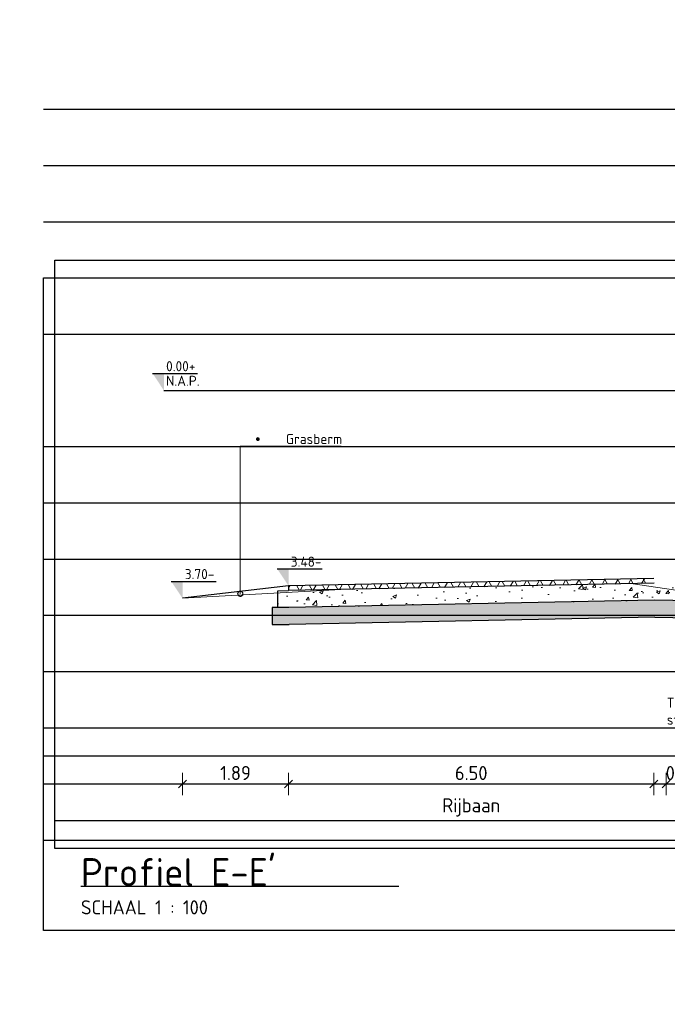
# Model space of a CAD drawing. Header units: millimetres. Extents: x 115999 to 116291, y 477119 to 477297.
# Tile 35 of 45: x 116245 to 116256, y 477201 to 477219. Entities that reach past the tile are written whole.
import ezdxf
from ezdxf import colors
from ezdxf.entities.mleader import LeaderData, LeaderLine
from ezdxf.math import Vec2, Vec3

# ---------------------------------------------------------------- set-up
doc = ezdxf.new("R2010")
doc.units = ezdxf.units.MM
doc.linetypes.add('AL-NAP_LIJN', pattern=[15.25, 12, -1.5, 0.25, -1.5])
doc.layers.get('Defpoints').update_dxf_attribs({"lineweight": 25})
for name, color, linetype, lineweight in [('B-WE-GW-MAAIVELD-GD', 93, 'Continuous', 18), ('N-WE-VH-VERHARDING_ASFALT-AD', 252, 'Continuous', 18), ('N-WE-VH-VERHARDING_FUNDERING-AD', 252, 'Continuous', 18), ('X-XX-AL-AANPIJLING-M', 7, 'Continuous', 18), ('X-XX-AL-DETAIL1-GD', 7, 'Continuous', 25), ('X-XX-AL-NAP-GD', 7, 'AL-NAP_LIJN', 25), ('X-XX-AL-PEILMAAT-SD', 7, 'Continuous', 25), ('X-XX-AL-VERWIJZING-S', 7, 'Continuous', 25), ('X-XX-AL-VERWIJZING-T18', 7, 'Continuous', 18)]:
    doc.layers.add(name, color=color, linetype=linetype, lineweight=lineweight)
doc.layers.add('X-XX-AL-HULPLIJN-G', color=205, linetype='Continuous', lineweight=18, plot=False)
doc.layers.add('X-XX-AL-HULPLIJN-GD', color=205, linetype='Continuous', lineweight=25, plot=False)
doc.styles.add('NLCS-ISO', font='txt')
doc.styles.add('NLCS-ISO-ANNOTATIEF-T18', font='txt', dxfattribs={"height": 1.8})
doc.styles.add('NLCS-ISO-ANNOTATIEF-T25', font='txt', dxfattribs={"height": 2.5})
doc.dimstyles.new('NLCS-ANNOTATIEF-T25-SCHRAP_L2_H1', dxfattribs={"dimtxt": 2.5, "dimasz": 1.4, "dimexe": 2, "dimexo": 2, "dimgap": 0.7, "dimtad": 1, "dimzin": 0, "dimdsep": 46, "dimtxsty": 'NLCS-ISO-ANNOTATIEF-T25', "dimblk": 'OBLIQUE', "dimcen": 0, "dimdle": 2, "dimclrd": 256, "dimclre": 256, "dimclrt": 256, "dimadec": 1, "dimazin": 0, "dimtfac": 1, "dimtdec": 3, "dimtofl": 0, "dimtmove": 0, "dimatfit": 3, "dimldrblk": 'OBLIQUE', "dimfxl": 2, "dimfxlon": 1, "dimtfillclr": 256, "dimtolj": 1, "dimtzin": 0, "dimlwd": -1, "dimlwe": -1, "dimarcsym": 0})

# ---------------------------------------------------------------- blocks, each defined once
blk = doc.blocks.new('SAL-VERWIJZING_ONDERSCHRIFT-SO')
at = {"linetype": 'Continuous', "style": 'NLCS-ISO'}
blk.add_text('SCHAAL 1 :', height=2.5, dxfattribs=at).set_placement((0, -3.75))
at = {"style": 'NLCS-ISO'}
for tag, p, height in [('OMSCHRIJVING', (0, 1.25), 5), ('SCHAAL', (18.15, -3.75), 2.5)]:
    blk.add_attdef(tag, p, '', height=height, dxfattribs=at)
blk = doc.blocks.new('SAL-PEILMAAT_INFRACAD_R01-SOD')
blk.add_line((-2, 3), (6, 3))
blk.add_solid([(-2, 3), (0, 3), (0, 0)])
at = {"style": 'NLCS-ISO'}
for tag, p in [('...', (0.4, 3.4)), ('REF', (0.4, 0.8))]:
    blk.add_attdef(tag, p, '', height=1.8, dxfattribs=at)
blk = doc.blocks.new('SAL-PEILMAAT_INFRACAD_H01-SOD')
blk.add_line((-2, 3), (6, 3))
blk.add_solid([(-2, 3), (0, 3), (0, 0)])
at = {"style": 'NLCS-ISO'}
blk.add_attdef('...', (0.4, 3.4), '', height=1.8, dxfattribs=at)
blk = doc.blocks.new('_DotSmall')
at = {"color": 0, "linetype": 'ByBlock', "const_width": 0.5}
blk.add_lwpolyline([(-0.0625, 0, 1), (0.0625, 0, 1)], format="xyb", close=True, dxfattribs=at)
blk = doc.blocks.new('_Oblique')
at = {"color": 0, "linetype": 'ByBlock', "lineweight": -2}
blk.add_line((-0.5, -0.5), (0.5, 0.5), dxfattribs=at)
blk = doc.blocks.new('*D103')
at = {"layer": 'Defpoints', "color": 0, "transparency": 16777216}
for p in [(116249.453, 477208.597), (116247.567, 477208.376), (116249.453, 477205.073)]:
    blk.add_point(p, dxfattribs=at)
at = {"layer": 'X-XX-AL-AANPIJLING-M', "transparency": 16777216}
for p, q in [((116247.567, 477205.273), (116247.567, 477204.873)), ((116249.453, 477205.273), (116249.453, 477204.873)), ((116247.367, 477205.073), (116249.653, 477205.073))]:
    blk.add_line(p, q, dxfattribs=at)
at = {"layer": 'X-XX-AL-AANPIJLING-M', "transparency": 16777216, "xscale": 0.14, "yscale": 0.14, "zscale": 0.14, "rotation": 180}
blk.add_blockref('_Oblique', (116247.567, 477205.073), dxfattribs=at)
at = {"layer": 'X-XX-AL-AANPIJLING-M', "transparency": 16777216, "xscale": 0.14, "yscale": 0.14, "zscale": 0.14}
blk.add_blockref('_Oblique', (116249.453, 477205.073), dxfattribs=at)
at = {"layer": 'X-XX-AL-AANPIJLING-M', "transparency": 16777216, "insert": (116248.51, 477205.268), "char_height": 0.25, "attachment_point": 5, "style": 'NLCS-ISO-ANNOTATIEF-T25'}
blk.add_mtext('\\A1;1.89', dxfattribs=at)
blk = doc.blocks.new('*D104')
at = {"layer": 'Defpoints', "color": 0, "transparency": 16777216}
for p in [(116255.953, 477208.727), (116249.453, 477208.597), (116255.953, 477205.073)]:
    blk.add_point(p, dxfattribs=at)
at = {"layer": 'X-XX-AL-AANPIJLING-M', "transparency": 16777216}
for p, q in [((116249.453, 477205.273), (116249.453, 477204.873)), ((116255.953, 477205.273), (116255.953, 477204.873)), ((116249.253, 477205.073), (116256.153, 477205.073))]:
    blk.add_line(p, q, dxfattribs=at)
at = {"layer": 'X-XX-AL-AANPIJLING-M', "transparency": 16777216, "xscale": 0.14, "yscale": 0.14, "zscale": 0.14, "rotation": 180}
blk.add_blockref('_Oblique', (116249.453, 477205.073), dxfattribs=at)
at = {"layer": 'X-XX-AL-AANPIJLING-M', "transparency": 16777216, "xscale": 0.14, "yscale": 0.14, "zscale": 0.14}
blk.add_blockref('_Oblique', (116255.953, 477205.073), dxfattribs=at)
at = {"layer": 'X-XX-AL-AANPIJLING-M', "transparency": 16777216, "insert": (116252.703, 477205.268), "char_height": 0.25, "attachment_point": 5, "style": 'NLCS-ISO-ANNOTATIEF-T25'}
blk.add_mtext('\\A1;6.50', dxfattribs=at)
blk = doc.blocks.new('*D105')
at = {"layer": 'Defpoints', "color": 0, "transparency": 16777216}
for p in [(116256.173, 477208.836), (116256.733, 477208.818), (116256.733, 477205.073)]:
    blk.add_point(p, dxfattribs=at)
at = {"layer": 'X-XX-AL-AANPIJLING-M', "transparency": 16777216}
for p, q in [((116256.173, 477205.273), (116256.173, 477204.873)), ((116256.733, 477205.273), (116256.733, 477204.873)), ((116255.973, 477205.073), (116256.933, 477205.073))]:
    blk.add_line(p, q, dxfattribs=at)
at = {"layer": 'X-XX-AL-AANPIJLING-M', "transparency": 16777216, "xscale": 0.14, "yscale": 0.14, "zscale": 0.14, "rotation": 180}
blk.add_blockref('_Oblique', (116256.173, 477205.073), dxfattribs=at)
at = {"layer": 'X-XX-AL-AANPIJLING-M', "transparency": 16777216, "xscale": 0.14, "yscale": 0.14, "zscale": 0.14}
blk.add_blockref('_Oblique', (116256.733, 477205.073), dxfattribs=at)
at = {"layer": 'X-XX-AL-AANPIJLING-M', "transparency": 16777216, "insert": (116256.453, 477205.268), "char_height": 0.25, "attachment_point": 5, "style": 'NLCS-ISO-ANNOTATIEF-T25'}
blk.add_mtext('\\A1;0.56', dxfattribs=at)
blk = doc.blocks.new('*D116')
at = {"layer": 'Defpoints', "color": 0, "transparency": 16777216}
for p in [(116249.453, 477207.006), (116255.953, 477207.136), (116255.953, 477204.424)]:
    blk.add_point(p, dxfattribs=at)
at = {"layer": 'X-XX-AL-AANPIJLING-M', "transparency": 16777216, "insert": (116252.703, 477204.656), "char_height": 0.25, "attachment_point": 5, "style": 'NLCS-ISO-ANNOTATIEF-T25'}
blk.add_mtext('\\A1;Rijbaan', dxfattribs=at)
blk = doc.blocks.new('_None')

msp = doc.modelspace()

# ---------------------------------------------------------------- hatches: boundary and pattern name
at = {"layer": 'N-WE-VH-VERHARDING_ASFALT-AD'}
h = msp.add_hatch(dxfattribs=at)
h.set_pattern_fill('AVH-ASFALT', color=256, scale=0.2, pattern_type=2)
h.set_pattern_definition([(60, (116248.03668, 477182.90578), (-0.1732051, 0.1), []), (120, (116248.03668, 477182.90578), (-0.1732051, -0.1), [])])
h.paths.add_polyline_path([(116255.953, 477208.727), (116249.453, 477208.597), (116249.455, 477208.512), (116255.953, 477208.642)])
at = {"layer": 'N-WE-VH-VERHARDING_FUNDERING-AD'}
h = msp.add_hatch(dxfattribs=at)
h.set_pattern_fill('AVH-FUNDERING_GRANULAAT_MENG_01', color=256, scale=0.091, pattern_type=2)
h.set_pattern_definition([(50, (116248.0367, 477182.9058), (0.652707, -0.057104), [0.06825, -0.75075]), (355, (116248.0367, 477182.9058), (-0.126264, 0.684495), [0.0546, -0.6006]), (100.4514, (116248.0911, 477182.901), (0.526444, 0.62739), [0.058004, -0.63804]), (46.1842, (116248.0367, 477183.0878), (0.97119, -0.150622), [0.102375, -1.126125]), (96.6356, (116248.1176, 477183.0752), (0.850543, 0.886447), [0.087005, -0.95706]), (351.184, (116248.0367, 477183.0878), (0.850542, 0.886448), [0.0819, -0.9009]), (21, (116248.1277, 477183.0423), (0.543185, -0.366383), [0.06825, -0.75075]), (326, (116248.1277, 477183.0423), (0.221417, 0.659887), [0.0546, -0.6006]), (71.4514, (116248.17295, 477183.01175), (0.764603, 0.293503), [0.058004, -0.63804]), (37.5, (116248.03668, 477182.90578), (0.0110655, 0.3029334), [0, -0.59332, 0, -0.6097, 0, -0.602875]), (7.5, (116248.03668, 477182.90578), (0.2393933, 0.3589147), [0, -0.34762, 0, -0.57967, 0, -0.229775]), (327.5, (116247.83375, 477182.90578), (0.4857784, -0.020525), [0, -0.2275, 0, -0.7098, 0, -0.94185]), (317.5, (116247.74275, 477182.9058), (0.5306994, 0.0910955), [0, -0.29575, 0, -0.47138, 0, -0.66885])])
h.paths.add_polyline_path([(116260.145, 477208.567), (116259.953, 477208.567), (116259.951, 477208.562), (116256.953, 477208.622), (116256.953, 477208.567), (116256.733, 477208.567), (116256.173, 477208.587), (116255.953, 477208.587), (116255.953, 477208.642), (116249.455, 477208.512), (116249.261, 477208.508), (116249.261, 477208.212), (116249.461, 477208.212), (116255.961, 477208.342), (116256.945, 477208.322), (116259.945, 477208.262), (116260.145, 477208.262)])
h = msp.add_hatch(dxfattribs=at)
h.set_pattern_fill('AVH-FUNDERING_ZAND', color=256, scale=0.091, pattern_type=2)
h.set_pattern_definition([(37.5, (116248.03668, 477182.90578), (-0.0057324, 0.17534096), [0, -0.13832, 0, -0.1547, 0, -0.147875]), (7.5, (116248.03668, 477182.90578), (0.1610497, 0.2568153), [0, -0.07462, 0, -0.12467, 0, -0.047775]), (327.5, (116247.92475, 477182.90578), (0.2833869, 0.000515), [0, -0.0455, 0, -0.1638, 0, -0.21385]), (317.5, (116247.92475, 477182.90578), (0.2735575, 0.0798685), [0, -0.02275, 0, -0.10738, 0, -0.12285])])
h.paths.add_polyline_path([(116260.239, 477208.262), (116260.145, 477208.262), (116259.945, 477208.262), (116256.945, 477208.322), (116255.961, 477208.342), (116249.461, 477208.212), (116249.261, 477208.212), (116249.161, 477208.212), (116249.161, 477207.912), (116249.467, 477207.912), (116255.967, 477208.042), (116256.939, 477208.022), (116259.939, 477207.962), (116260.239, 477207.962)])

# ---------------------------------------------------------------- linework, layer by layer
at = {"layer": 'B-WE-GW-MAAIVELD-GD', "color": 93, "linetype": 'Continuous', "lineweight": 18}
for p, q in [((116247.567, 477208.376), (116250.602, 477208.546)), ((116255.586, 477208.631), (116258.212, 477208.244))]:
    msp.add_line(p, q, dxfattribs=at)
at = {"layer": 'X-XX-AL-DETAIL1-GD', "flags": 128}
for points in [[(116255.953, 477208.727), (116249.453, 477208.597)], [(116249.453, 477208.597), (116247.567, 477208.376)], [(116249.453, 477208.597), (116249.455, 477208.512)], [(116255.955, 477208.642), (116249.455, 477208.512)], [(116249.461, 477208.212), (116249.261, 477208.212), (116249.261, 477208.508), (116249.455, 477208.512)], [(116249.261, 477208.212), (116249.161, 477208.212), (116249.161, 477207.912), (116249.467, 477207.912)], [(116255.961, 477208.342), (116249.461, 477208.212)], [(116256.945, 477208.322), (116255.961, 477208.342)], [(116255.967, 477208.042), (116249.467, 477207.912)], [(116255.967, 477208.042), (116256.939, 477208.022)], [(116245.294, 477204.424), (116279.401, 477204.424)], [(116245.759, 477203.254), (116251.416, 477203.254)]]:
    msp.add_lwpolyline(points, dxfattribs=at)
at = {"layer": 'X-XX-AL-HULPLIJN-G'}
msp.add_circle((116258.517, 477215.648), 32.004, dxfattribs=at)
at = {"layer": 'X-XX-AL-HULPLIJN-GD'}
for p, q in [((116245.094, 477217.073), (116274.719, 477217.073)), ((116245.094, 477216.073), (116274.719, 477216.073)), ((116245.094, 477215.073), (116274.719, 477215.073)), ((116245.094, 477213.073), (116274.719, 477213.073)), ((116245.094, 477211.073), (116274.719, 477211.073)), ((116245.094, 477210.073), (116274.719, 477210.073)), ((116245.094, 477209.073), (116274.719, 477209.073)), ((116245.094, 477208.073), (116274.719, 477208.073)), ((116245.094, 477207.073), (116274.719, 477207.073)), ((116245.094, 477206.073), (116274.719, 477206.073)), ((116245.094, 477205.573), (116274.719, 477205.573)), ((116245.094, 477205.073), (116274.719, 477205.073)), ((116245.094, 477205.073), (116274.719, 477205.073)), ((116245.094, 477204.073), (116274.719, 477204.073))]:
    msp.add_line(p, q, dxfattribs=at)
for points in [[(116245.294, 477214.388), (116274.519, 477214.388), (116274.519, 477203.924), (116245.294, 477203.924)], [(116245.094, 477214.073), (116274.719, 477214.073), (116274.719, 477202.468), (116245.094, 477202.468)]]:
    msp.add_lwpolyline(points, close=True, dxfattribs=at)
at = {"layer": 'X-XX-AL-NAP-GD'}
msp.add_line((116247.235, 477212.073), (116275.36, 477212.073), dxfattribs=at)

# ---------------------------------------------------------------- block references
at = {"layer": 'X-XX-AL-PEILMAAT-SD', "xscale": 0.1, "yscale": 0.1, "zscale": 0.1}
for name, p, values in [('SAL-PEILMAAT_INFRACAD_R01-SOD', (116247.235, 477212.073), {'...': '0.00+', 'REF': 'N.A.P.'}), ('SAL-PEILMAAT_INFRACAD_H01-SOD', (116249.453, 477208.597), {'...': '3.48-'}), ('SAL-PEILMAAT_INFRACAD_H01-SOD', (116247.567, 477208.376), {'...': '3.70-'})]:
    msp.add_blockref(name, p, dxfattribs=at).add_auto_attribs(values)
at = {"layer": 'X-XX-AL-VERWIJZING-S', "xscale": 0.1, "yscale": 0.1, "zscale": 0.1}
msp.add_blockref('SAL-VERWIJZING_ONDERSCHRIFT-SO', (116245.759, 477203.129), dxfattribs=at).add_auto_attribs({'OMSCHRIJVING': "Profiel E-E'", 'SCHAAL': '100'})

# ---------------------------------------------------------------- dimensions: what is measured, and where the dimension line sits
at = {"layer": 'X-XX-AL-AANPIJLING-M'}
for base, p1, p2, picture, middle in [((116255.953, 477205.073), (116249.453, 477208.597), (116255.953, 477208.727), '*D104', (116252.703, 477205.268)), ((116249.453, 477205.073), (116247.567, 477208.376), (116249.453, 477208.597), '*D103', (116248.51, 477205.268))]:
    dim = msp.add_linear_dim(base=base, p1=p1, p2=p2, dimstyle='NLCS-ANNOTATIEF-T25-SCHRAP_L2_H1', dxfattribs=at)
    dim.commit()
    dim.dimension.update_dxf_attribs({"geometry": picture, "text_midpoint": middle})
dim = msp.add_linear_dim(base=(116256.733, 477205.073), p1=(116256.173, 477208.836), p2=(116256.733, 477208.818), dimstyle='NLCS-ANNOTATIEF-T25-SCHRAP_L2_H1', dxfattribs=at)
dim.commit()
dim.dimension.update_dxf_attribs({"geometry": '*D105', "text_midpoint": (116256.453, 477205.073), "dimtype": 160})
dim = msp.add_linear_dim(base=(116255.953, 477204.424), p1=(116249.453, 477207.006), p2=(116255.953, 477207.136), text='Rijbaan', dimstyle='NLCS-ANNOTATIEF-T25-SCHRAP_L2_H1', override={"dimblk1": 'None', "dimblk2": 'None', "dimsah": 1, "dimse1": 1, "dimse2": 1, "dimsd1": 1, "dimsd2": 1}, dxfattribs=at)
dim.commit()
dim.dimension.update_dxf_attribs({"geometry": '*D116', "text_midpoint": (116252.703, 477204.656)})

# ---------------------------------------------------------------- leaders
at = {"layer": 'X-XX-AL-VERWIJZING-T18'}
ml = msp.add_multileader_mtext('Standard', dxfattribs=at)
ml.set_content('\\pxi-3,l3,t3;{\\fSymbol|b0|i0|c2|p18;·^I}Grasberm', color=256, style='NLCS-ISO-ANNOTATIEF-T18')
ml.set_leader_properties(color=256, linetype='ByLayer', lineweight=-1)
ml.set_arrow_properties(name='DOTSMALL')
ml.build(insert=Vec2(0, 0))
ml.multileader.update_dxf_attribs({"text_left_attachment_type": 5, "text_right_attachment_type": 5, "dogleg_length": 1.8, "arrow_head_size": 0.18, "scale": 0.1})
ctx = ml.context
ctx.base_point, ctx.scale, ctx.char_height, ctx.arrow_head_size, ctx.landing_gap_size, ctx.plane_origin = Vec3(116248.775, 477211.083), 0.1, 0.18, 0.18, 0.09, Vec3(116248.594, 477208.699)
ctx.left_attachment, ctx.right_attachment = 5, 5
notes = []
notes.append((ctx, [(0, (1, 1, 0), (116248.595, 477211.083), (1, 0), 0.18, [(1, [(116248.595, 477208.456)], 0, [])])]))
ctx.mtext.insert, ctx.mtext.flow_direction = Vec3(116248.865, 477211.299), 5
at = {"layer": 'X-XX-AL-VERWIJZING-T18', "color": 7}
ml = msp.add_multileader_mtext('Standard', dxfattribs=at)
ml.set_content('Trottoirband 120/150x200mm met ^Jsteunrug op specie', color=7, style='NLCS-ISO-ANNOTATIEF-T18')
ml.set_leader_properties(color=256, linetype='ByLayer', lineweight=-1)
ml.build(insert=Vec2(0, 0))
ml.multileader.update_dxf_attribs({"text_left_attachment_type": 5, "text_right_attachment_type": 5, "dogleg_length": 1.8, "arrow_head_size": 0.18, "scale": 0.1})
ctx = ml.context
ctx.base_point, ctx.scale, ctx.char_height, ctx.arrow_head_size, ctx.landing_gap_size, ctx.plane_origin = Vec3(116256.093, 477206.073), 0.1, 0.18, 0.18, 0.09, Vec3(116260.054, 477209.111)
ctx.left_attachment, ctx.right_attachment = 5, 5
notes.append((ctx, [(0, (1, 1, 0), (116260.053, 477206.073), (-1, 0), 0.18, [(0, [(116260.053, 477208.567)], 0, [])])]))
ctx.mtext.insert, ctx.mtext.flow_direction = Vec3(116256.183, 477206.607), 5
for ctx, leaders in notes:
    for number, flags, end, landing, length, lines in leaders:
        leader = LeaderData()
        leader.index, (leader.has_last_leader_line, leader.has_dogleg_vector, leader.attachment_direction) = number, flags
        leader.last_leader_point, leader.dogleg_vector, leader.dogleg_length = Vec3(end), Vec3(landing), length
        for number, points, colour, breaks in lines:
            line = LeaderLine()
            line.index, line.vertices, line.color, line.breaks = number, Vec3.list(points), colors.encode_raw_color(colour), breaks
            leader.lines.append(line)
        ctx.leaders.append(leader)

doc.saveas('drawing.dxf')
